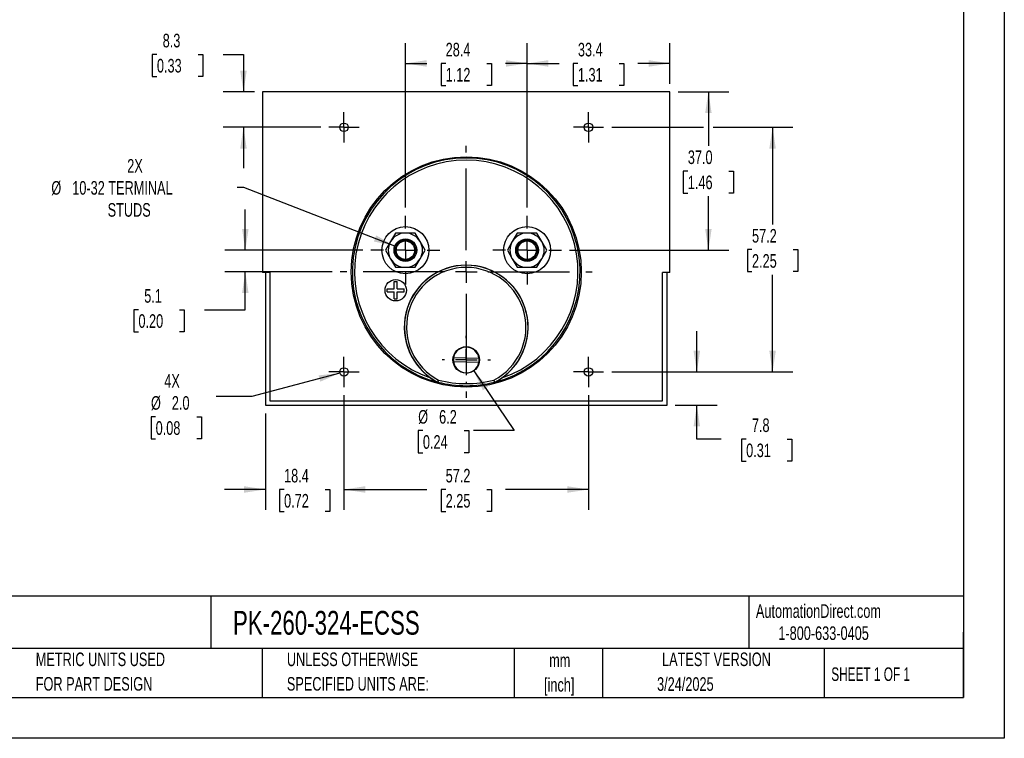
# Model space of a CAD drawing. Header units: millimetres. Extents: x 0 to 419, y 0 to 324.
# Tile 2 of 3: x 189 to 419, y 0 to 168. Entities that reach past the tile are written whole.
import ezdxf

# ---------------------------------------------------------------- set-up
doc = ezdxf.new("R2010")
doc.units = ezdxf.units.MM
doc.header["$LTSCALE"] = 1.5
doc.linetypes.add('CENTERX2', pattern=[20.32, 12.7, -2.54, 2.54, -2.54])
doc.layers.add('CENTER', color=40, linetype='CENTERX2')
doc.layers.add('DIMENSIONS', color=140, linetype='Continuous', lineweight=25)
doc.layers.add('TEXT', color=140, linetype='Continuous', lineweight=25)
doc.styles.add('SLDTEXTSTYLE0', font='TXT', dxfattribs={"width": 0.7})
doc.styles.add('SLDTEXTSTYLE1', font='TXT', dxfattribs={"width": 0.65})
doc.dimstyles.new('SLDDIMSTYLE0', dxfattribs={"dimtxt": 3.237012, "dimasz": 4.953, "dimexe": 0, "dimexo": 0.0625, "dimgap": 0.809253, "dimtad": 0, "dimtih": 1, "dimtoh": 1, "dimrnd": 1e-09, "dimzin": 12, "dimdsep": 46, "dimtxsty": 'SLDTEXTSTYLE0', "dimsah": 1, "dimcen": 0.09, "dimadec": 0, "dimazin": 3, "dimtfac": 1, "dimtofl": 0, "dimtmove": 0, "dimatfit": 3, "dimfxl": 0, "dimfrac": 2, "dimtolj": 1, "dimtzin": 12, "dimarcsym": 0})
doc.dimstyles.new('SLDDIMSTYLE1', dxfattribs={"dimtxt": 3.237012, "dimasz": 4.953, "dimexe": 0, "dimexo": 0.0625, "dimgap": 0.809253, "dimtad": 0, "dimtih": 1, "dimtoh": 1, "dimrnd": 1e-09, "dimzin": 12, "dimdsep": 46, "dimtxsty": 'SLDTEXTSTYLE0', "dimsah": 1, "dimcen": 0.09, "dimadec": 0, "dimazin": 3, "dimtfac": 1, "dimtmove": 0, "dimatfit": 0, "dimfxl": 0, "dimfrac": 2, "dimtolj": 1, "dimtzin": 12, "dimarcsym": 0})
doc.dimstyles.new('SLDDIMSTYLE2', dxfattribs={"dimtxt": 3.237012, "dimasz": 4.953, "dimexe": 0, "dimexo": 0.0625, "dimgap": 0.809253, "dimtad": 0, "dimtih": 1, "dimtoh": 1, "dimrnd": 1e-09, "dimzin": 12, "dimdsep": 46, "dimtxsty": 'SLDTEXTSTYLE0', "dimsah": 1, "dimcen": 0, "dimadec": 0, "dimazin": 3, "dimtfac": 1, "dimtofl": 0, "dimtmove": 0, "dimatfit": 3, "dimfxl": 0, "dimfrac": 2, "dimtolj": 1, "dimtzin": 12, "dimarcsym": 0})
doc.dimstyles.new('SLDDIMSTYLE3', dxfattribs={"dimtxt": 3.237012, "dimasz": 4.953, "dimexe": 0, "dimexo": 0.0625, "dimgap": 0.809253, "dimtad": 0, "dimtih": 1, "dimtoh": 1, "dimrnd": 1e-09, "dimzin": 4, "dimdsep": 46, "dimtxsty": 'SLDTEXTSTYLE0', "dimsah": 1, "dimcen": 0.09, "dimadec": 0, "dimazin": 1, "dimtfac": 1, "dimtofl": 0, "dimtmove": 0, "dimatfit": 3, "dimfxl": 0, "dimfrac": 2, "dimtolj": 1, "dimtzin": 12, "dimarcsym": 0})
doc.dimstyles.new('SLDDIMSTYLE5', dxfattribs={"dimtxt": 3.237012, "dimasz": 4.953, "dimexe": 0, "dimexo": 0.0625, "dimgap": 0.809253, "dimtad": 0, "dimtih": 1, "dimtoh": 1, "dimrnd": 1e-09, "dimzin": 12, "dimdsep": 46, "dimtxsty": 'SLDTEXTSTYLE0', "dimsah": 1, "dimcen": 0, "dimadec": 0, "dimazin": 3, "dimtfac": 1, "dimtofl": 0, "dimtmove": 0, "dimatfit": 3, "dimfxl": 0, "dimfrac": 2, "dimtolj": 1, "dimtzin": 12, "dimarcsym": 0})
doc.dimstyles.new('SLDDIMSTYLE6', dxfattribs={"dimtxt": 3.237012, "dimasz": 4.953, "dimexe": 0, "dimexo": 0.0625, "dimgap": 0.809253, "dimtad": 0, "dimtih": 1, "dimtoh": 1, "dimrnd": 1e-09, "dimzin": 4, "dimdsep": 46, "dimtxsty": 'SLDTEXTSTYLE0', "dimsah": 1, "dimcen": 0, "dimadec": 0, "dimazin": 1, "dimtfac": 1, "dimtofl": 0, "dimtmove": 0, "dimatfit": 3, "dimfxl": 0, "dimfrac": 2, "dimtolj": 1, "dimtzin": 12, "dimarcsym": 0})

# ---------------------------------------------------------------- blocks, each defined once
blk = doc.blocks.new('SW_NOTE_0')
at = {"layer": 'TEXT', "color": 0, "linetype": 'CENTERX2', "lineweight": 18, "char_height": 2.775, "attachment_point": 1, "style": 'SLDTEXTSTYLE0'}
for s, insert in [('SIFAM TINSLEY CONTENDER PANEL METER, 3.5IN ANALOG DIAL DISPLAY, 0-1000A DC, VOLTAGE INPUT, SHUNT', (0, 3.58)), ('RATED, MOVING COIL, ROUND 4-HOLE MOUNT', (0, -1.45))]:
    blk.add_mtext(s, dxfattribs=dict(at, insert=insert))
blk = doc.blocks.new('SW_NOTE_0_1')
at = {"layer": 'TEXT', "color": 0, "linetype": 'CENTERX2', "lineweight": 18, "char_height": 3.175, "attachment_point": 2, "style": 'SLDTEXTSTYLE0'}
for s, insert in [('mm', (4.27, 4.09)), ('[inch]', (4.14, -1.64))]:
    blk.add_mtext(s, dxfattribs=dict(at, insert=insert))
blk = doc.blocks.new('SW_NOTE_0_2')
at = {"layer": 'TEXT', "color": 0, "linetype": 'CENTERX2', "lineweight": 18, "char_height": 3.175, "attachment_point": 1, "style": 'SLDTEXTSTYLE0'}
for s, insert in [('UNLESS OTHERWISE', (0, 4.09)), ('SPECIFIED UNITS ARE:', (0, -1.64))]:
    blk.add_mtext(s, dxfattribs=dict(at, insert=insert))
blk = doc.blocks.new('SW_NOTE_0_6')
at = {"layer": 'TEXT', "color": 0, "linetype": 'CENTERX2', "lineweight": 18, "char_height": 3.175, "attachment_point": 1, "style": 'SLDTEXTSTYLE0'}
for s, insert in [('METRIC UNITS USED', (0, 4.09)), ('FOR PART DESIGN', (0, -1.64))]:
    blk.add_mtext(s, dxfattribs=dict(at, insert=insert))
blk = doc.blocks.new('_D_14')
at = {"layer": 'DIMENSIONS'}
for p, q in [((264.76, 80.14), (264.76, 53.37)), ((246.38, 75.9), (246.38, 53.37)), ((246.38, 58.13), (236.86, 58.13)), ((250.76, 58.13), (249.68, 58.13)), ((249.68, 58.13), (249.68, 52.99)), ((260.38, 58.13), (261.47, 58.13)), ((261.47, 58.13), (261.47, 52.99)), ((264.76, 58.13), (274.29, 58.13)), ((249.68, 52.99), (250.76, 52.99)), ((261.47, 52.99), (260.38, 52.99))]:
    blk.add_line(p, q, dxfattribs=at)
for points in [[(246.38, 58.13), (241.43, 58.89), (241.43, 57.37)], [(264.76, 58.13), (269.72, 57.37), (269.72, 58.89)]]:
    blk.add_solid(points, dxfattribs=at)
at = {"layer": 'DIMENSIONS', "char_height": 3.175, "attachment_point": 1, "style": 'SLDTEXTSTYLE0'}
for s, insert in [('18.4', (250.76, 62.95)), ('0.72', (250.76, 57.08))]:
    blk.add_mtext(s, dxfattribs=dict(at, insert=insert))
blk = doc.blocks.new('_D_15')
at = {"layer": 'DIMENSIONS'}
for p, q in [((264.76, 80.14), (264.76, 53.37)), ((321.91, 80.14), (321.91, 53.37)), ((264.76, 58.13), (284.14, 58.13)), ((288.53, 58.13), (287.44, 58.13)), ((287.44, 58.13), (287.44, 52.99)), ((298.15, 58.13), (299.24, 58.13)), ((299.24, 58.13), (299.24, 52.99)), ((321.91, 58.13), (302.53, 58.13)), ((287.44, 52.99), (288.53, 52.99)), ((299.24, 52.99), (298.15, 52.99))]:
    blk.add_line(p, q, dxfattribs=at)
for points in [[(264.76, 58.13), (269.72, 57.37), (269.72, 58.89)], [(321.91, 58.13), (316.96, 58.89), (316.96, 57.37)]]:
    blk.add_solid(points, dxfattribs=at)
at = {"layer": 'DIMENSIONS', "char_height": 3.175, "attachment_point": 1, "style": 'SLDTEXTSTYLE0'}
for s, insert in [('57.2', (288.53, 62.95)), ('2.25', (288.53, 57.08))]:
    blk.add_mtext(s, dxfattribs=dict(at, insert=insert))
blk = doc.blocks.new('_D_16')
at = {"layer": 'DIMENSIONS'}
for p, q in [((347.24, 85.59), (347.24, 95.11)), ((327.36, 85.59), (352, 85.59)), ((342.2, 77.8), (352, 77.8)), ((347.24, 69.91), (347.24, 77.8)), ((352.92, 69.91), (347.24, 69.91)), ((358.76, 69.91), (357.67, 69.91)), ((357.67, 69.91), (357.67, 64.77)), ((368.38, 69.91), (369.46, 69.91)), ((369.46, 69.91), (369.46, 64.77)), ((357.67, 64.77), (358.76, 64.77)), ((369.46, 64.77), (368.38, 64.77))]:
    blk.add_line(p, q, dxfattribs=at)
for points in [[(347.24, 85.59), (348, 90.54), (346.47, 90.54)], [(347.24, 77.8), (346.47, 72.85), (348, 72.85)]]:
    blk.add_solid(points, dxfattribs=at)
at = {"layer": 'DIMENSIONS', "char_height": 3.175, "attachment_point": 1, "style": 'SLDTEXTSTYLE0'}
for s, insert in [('7.8', (360.1, 74.73)), ('0.31', (358.76, 68.86))]:
    blk.add_mtext(s, dxfattribs=dict(at, insert=insert))
blk = doc.blocks.new('_D_17')
at = {"layer": 'DIMENSIONS'}
for p, q in [((279.11, 123.98), (279.11, 162.43)), ((307.56, 123.98), (307.56, 162.43)), ((279.11, 157.66), (284.14, 157.66)), ((288.53, 157.66), (287.44, 157.66)), ((287.44, 157.66), (287.44, 152.52)), ((298.15, 157.66), (299.24, 157.66)), ((299.24, 157.66), (299.24, 152.52)), ((307.56, 157.66), (302.53, 157.66)), ((287.44, 152.52), (288.53, 152.52)), ((299.24, 152.52), (298.15, 152.52))]:
    blk.add_line(p, q, dxfattribs=at)
for points in [[(279.11, 157.66), (284.07, 156.9), (284.07, 158.43)], [(307.56, 157.66), (302.61, 158.43), (302.61, 156.9)]]:
    blk.add_solid(points, dxfattribs=at)
at = {"layer": 'DIMENSIONS', "char_height": 3.175, "attachment_point": 1, "style": 'SLDTEXTSTYLE0'}
for s, insert in [('28.4', (288.53, 162.48)), ('1.12', (288.53, 156.61))]:
    blk.add_mtext(s, dxfattribs=dict(at, insert=insert))
blk = doc.blocks.new('_D_18')
at = {"layer": 'DIMENSIONS'}
for p, q in [((307.56, 123.98), (307.56, 162.43)), ((340.94, 152.91), (340.94, 162.43)), ((307.56, 157.66), (315.05, 157.66)), ((319.44, 157.66), (318.35, 157.66)), ((318.35, 157.66), (318.35, 152.52)), ((329.06, 157.66), (330.15, 157.66)), ((330.15, 157.66), (330.15, 152.52)), ((340.94, 157.66), (333.45, 157.66)), ((318.35, 152.52), (319.44, 152.52)), ((330.15, 152.52), (329.06, 152.52))]:
    blk.add_line(p, q, dxfattribs=at)
for points in [[(307.56, 157.66), (312.52, 156.9), (312.52, 158.43)], [(340.94, 157.66), (335.99, 158.43), (335.99, 156.9)]]:
    blk.add_solid(points, dxfattribs=at)
at = {"layer": 'DIMENSIONS', "char_height": 3.175, "attachment_point": 1, "style": 'SLDTEXTSTYLE0'}
for s, insert in [('33.4', (319.44, 162.48)), ('1.31', (319.44, 156.61))]:
    blk.add_mtext(s, dxfattribs=dict(at, insert=insert))
blk = doc.blocks.new('_D_19')
at = {"layer": 'DIMENSIONS'}
for p, q in [((221.04, 159.77), (219.96, 159.77)), ((219.96, 159.77), (219.96, 154.62)), ((230.66, 159.77), (231.75, 159.77)), ((231.75, 159.77), (231.75, 154.62)), ((236.5, 159.77), (241.27, 159.77)), ((241.27, 159.77), (241.27, 151.01)), ((219.96, 154.62), (221.04, 154.62)), ((231.75, 154.62), (230.66, 154.62)), ((243.83, 151.01), (236.51, 151.01)), ((259.32, 142.74), (236.51, 142.74)), ((241.27, 142.74), (241.27, 133.21))]:
    blk.add_line(p, q, dxfattribs=at)
for points in [[(241.27, 151.01), (242.03, 155.96), (240.51, 155.96)], [(241.27, 142.74), (240.51, 137.78), (242.03, 137.78)]]:
    blk.add_solid(points, dxfattribs=at)
at = {"layer": 'DIMENSIONS', "char_height": 3.175, "attachment_point": 1, "style": 'SLDTEXTSTYLE0'}
for s, insert in [('8.3', (222.39, 164.59)), ('0.33', (221.04, 158.72))]:
    blk.add_mtext(s, dxfattribs=dict(at, insert=insert))
blk = doc.blocks.new('_D_20')
at = {"layer": 'DIMENSIONS'}
for p, q in [((327.36, 142.74), (348.8, 142.74)), ((351.09, 142.74), (369.7, 142.74)), ((364.94, 142.74), (364.94, 120.03)), ((360.13, 114.16), (359.04, 114.16)), ((359.04, 114.16), (359.04, 109.02)), ((369.75, 114.16), (370.84, 114.16)), ((370.84, 114.16), (370.84, 109.02)), ((359.04, 109.02), (360.13, 109.02)), ((364.94, 85.59), (364.94, 108.29)), ((370.84, 109.02), (369.75, 109.02)), ((327.36, 85.59), (369.7, 85.59))]:
    blk.add_line(p, q, dxfattribs=at)
for points in [[(364.94, 142.74), (364.18, 137.78), (365.7, 137.78)], [(364.94, 85.59), (365.7, 90.54), (364.18, 90.54)]]:
    blk.add_solid(points, dxfattribs=at)
at = {"layer": 'DIMENSIONS', "char_height": 3.175, "attachment_point": 1, "style": 'SLDTEXTSTYLE0'}
for s, insert in [('57.2', (360.13, 118.98)), ('2.25', (360.13, 113.11))]:
    blk.add_mtext(s, dxfattribs=dict(at, insert=insert))
blk = doc.blocks.new('_D_21')
at = {"layer": 'DIMENSIONS'}
for p, q in [((342.84, 151.01), (354.71, 151.01)), ((349.94, 151.01), (349.94, 138.39)), ((345.13, 132.52), (344.05, 132.52)), ((344.05, 132.52), (344.05, 127.38)), ((354.75, 132.52), (355.84, 132.52)), ((355.84, 132.52), (355.84, 127.38)), ((344.05, 127.38), (345.13, 127.38)), ((349.94, 114.03), (349.94, 126.65)), ((355.84, 127.38), (354.75, 127.38)), ((317.51, 114.03), (354.71, 114.03))]:
    blk.add_line(p, q, dxfattribs=at)
for points in [[(349.94, 151.01), (349.18, 146.05), (350.7, 146.05)], [(349.94, 114.03), (350.7, 118.99), (349.18, 118.99)]]:
    blk.add_solid(points, dxfattribs=at)
at = {"layer": 'DIMENSIONS', "char_height": 3.175, "attachment_point": 1, "style": 'SLDTEXTSTYLE0'}
for s, insert in [('37.0', (345.13, 137.34)), ('1.46', (345.13, 131.47))]:
    blk.add_mtext(s, dxfattribs=dict(at, insert=insert))
blk = doc.blocks.new('_D_22')
at = {"layer": 'DIMENSIONS'}
for p, q in [((241.36, 128.66), (239.82, 128.66)), ((276.64, 114.99), (241.36, 128.66))]:
    blk.add_line(p, q, dxfattribs=at)
blk.add_solid([(276.64, 114.99), (272.3, 117.49), (271.75, 116.07)], dxfattribs=at)
at = {"layer": 'DIMENSIONS', "char_height": 3.175, "attachment_point": 1, "style": 'SLDTEXTSTYLE0'}
for s, insert in [('2X', (214.1, 135.32)), ('%%c', (196.36, 130.18)), ('10-32 TERMINAL', (201.25, 130.18)), ('STUDS', (209.52, 125.03))]:
    blk.add_mtext(s, dxfattribs=dict(at, insert=insert))
blk = doc.blocks.new('_D_23')
at = {"layer": 'DIMENSIONS'}
for p, q in [((263.8, 85.33), (243.25, 79.82)), ((243.25, 79.82), (234.92, 79.82)), ((220.74, 75.12), (219.66, 75.12)), ((219.66, 75.12), (219.66, 69.98)), ((230.36, 75.12), (231.45, 75.12)), ((231.45, 75.12), (231.45, 69.98)), ((219.66, 69.98), (220.74, 69.98)), ((231.45, 69.98), (230.36, 69.98))]:
    blk.add_line(p, q, dxfattribs=at)
blk.add_solid([(263.8, 85.33), (258.82, 84.78), (259.21, 83.31)], dxfattribs=at)
at = {"layer": 'DIMENSIONS', "char_height": 3.175, "attachment_point": 1, "style": 'SLDTEXTSTYLE0'}
for s, insert in [('4X', (222.76, 85.08)), ('%%c', (219.65, 79.94)), ('2.0', (224.53, 79.94)), ('0.08', (220.74, 74.07))]:
    blk.add_mtext(s, dxfattribs=dict(at, insert=insert))
blk = doc.blocks.new('_D_24')
at = {"layer": 'DIMENSIONS'}
for p, q in [((295.08, 85.82), (304.53, 71.88)), ((283.21, 71.88), (282.12, 71.88)), ((282.12, 71.88), (282.12, 66.73)), ((292.83, 71.88), (293.92, 71.88)), ((293.92, 71.88), (293.92, 66.73)), ((304.53, 71.88), (295, 71.88)), ((282.12, 66.73), (283.21, 66.73)), ((293.92, 66.73), (292.83, 66.73))]:
    blk.add_line(p, q, dxfattribs=at)
blk.add_solid([(295.08, 85.82), (297.23, 81.29), (298.49, 82.15)], dxfattribs=at)
at = {"layer": 'DIMENSIONS', "char_height": 3.175, "attachment_point": 1, "style": 'SLDTEXTSTYLE0'}
for s, insert in [('%%c', (282.11, 76.69)), ('6.2', (287, 76.69)), ('0.24', (283.21, 70.82))]:
    blk.add_mtext(s, dxfattribs=dict(at, insert=insert))
blk = doc.blocks.new('_D_25')
at = {"layer": 'DIMENSIONS'}
for p, q in [((241.7, 114.03), (241.7, 123.56)), ((269.17, 114.03), (236.94, 114.03)), ((262, 108.95), (236.94, 108.95)), ((241.7, 100.12), (241.7, 108.95)), ((216.72, 100.12), (215.63, 100.12)), ((215.63, 100.12), (215.63, 94.97)), ((226.34, 100.12), (227.43, 100.12)), ((227.43, 100.12), (227.43, 94.97)), ((232.17, 100.12), (241.7, 100.12)), ((215.63, 94.97), (216.72, 94.97)), ((227.43, 94.97), (226.34, 94.97))]:
    blk.add_line(p, q, dxfattribs=at)
for points in [[(241.7, 114.03), (242.46, 118.99), (240.94, 118.99)], [(241.7, 108.95), (240.94, 104), (242.46, 104)]]:
    blk.add_solid(points, dxfattribs=at)
at = {"layer": 'DIMENSIONS', "char_height": 3.175, "attachment_point": 1, "style": 'SLDTEXTSTYLE0'}
for s, insert in [('5.1', (218.07, 104.94)), ('0.20', (216.72, 99.07))]:
    blk.add_mtext(s, dxfattribs=dict(at, insert=insert))
blk = doc.blocks.new('SW_CENTERMARKSYMBOL_1')
at = {"layer": 'CENTER', "color": 0}
for p, q in [((0, 5.08), (0, 8.04)), ((0, 0), (0, 2.54)), ((-5.08, 0), (-8.04, 0)), ((0, 0), (-2.54, 0)), ((0, 0), (0, -2.54)), ((0, 0), (2.54, 0)), ((5.08, 0), (8.04, 0)), ((0, -5.08), (0, -8.04))]:
    blk.add_line(p, q, dxfattribs=at)
blk = doc.blocks.new('SW_CENTERMARKSYMBOL_2')
at = {"layer": 'CENTER', "color": 0}
for p, q in [((0, 5.08), (0, 8.04)), ((0, 0), (0, 2.54)), ((-5.08, 0), (-8.04, 0)), ((0, 0), (-2.54, 0)), ((0, 0), (0, -2.54)), ((0, 0), (2.54, 0)), ((5.08, 0), (8.04, 0)), ((0, -5.08), (0, -8.04))]:
    blk.add_line(p, q, dxfattribs=at)
blk = doc.blocks.new('SW_CENTERMARKSYMBOL_3')
at = {"layer": 'CENTER', "color": 0}
for p, q in [((0, 2.54), (0, 3.54)), ((0, 0), (0, 2.54)), ((-2.54, 0), (-3.54, 0)), ((0, 0), (-2.54, 0)), ((0, 0), (0, -2.54)), ((0, 0), (2.54, 0)), ((2.54, 0), (3.54, 0)), ((0, -2.54), (0, -3.54))]:
    blk.add_line(p, q, dxfattribs=at)
blk = doc.blocks.new('SW_CENTERMARKSYMBOL_4')
at = {"layer": 'CENTER', "color": 0}
for p, q in [((0, 2.54), (0, 3.54)), ((0, 0), (0, 2.54)), ((-2.54, 0), (-3.54, 0)), ((0, 0), (-2.54, 0)), ((0, 0), (0, -2.54)), ((0, 0), (2.54, 0)), ((2.54, 0), (3.54, 0)), ((0, -2.54), (0, -3.54))]:
    blk.add_line(p, q, dxfattribs=at)
blk = doc.blocks.new('SW_CENTERMARKSYMBOL_5')
at = {"layer": 'CENTER', "color": 0}
for p, q in [((0, 2.54), (0, 3.54)), ((0, 0), (0, 2.54)), ((-2.54, 0), (-3.54, 0)), ((0, 0), (-2.54, 0)), ((0, 0), (0, -2.54)), ((0, 0), (2.54, 0)), ((2.54, 0), (3.54, 0)), ((0, -2.54), (0, -3.54))]:
    blk.add_line(p, q, dxfattribs=at)
blk = doc.blocks.new('SW_CENTERMARKSYMBOL_6')
at = {"layer": 'CENTER', "color": 0}
for p, q in [((0, 2.54), (0, 3.54)), ((0, 0), (0, 2.54)), ((-2.54, 0), (-3.54, 0)), ((0, 0), (-2.54, 0)), ((0, 0), (0, -2.54)), ((0, 0), (2.54, 0)), ((2.54, 0), (3.54, 0)), ((0, -2.54), (0, -3.54))]:
    blk.add_line(p, q, dxfattribs=at)
blk = doc.blocks.new('SW_CENTERMARKSYMBOL_7')
at = {"layer": 'CENTER', "color": 0}
for p, q in [((0, 5.08), (0, 29.44)), ((0, 0), (0, 2.54)), ((-5.08, 0), (-29.44, 0)), ((0, 0), (-2.54, 0)), ((0, 0), (0, -2.54)), ((0, 0), (2.54, 0)), ((5.08, 0), (29.44, 0)), ((0, -5.08), (0, -29.44))]:
    blk.add_line(p, q, dxfattribs=at)
blk = doc.blocks.new('SW_CENTERMARKSYMBOL_8')
at = {"layer": 'CENTER', "color": 0}
for p, q in [((0, 5.08), (0, 5.64)), ((0, 0), (0, 2.54)), ((-5.08, 0), (-5.64, 0)), ((0, 0), (-2.54, 0)), ((0, 0), (0, -2.54)), ((0, 0), (2.54, 0)), ((5.08, 0), (5.64, 0)), ((0, -5.08), (0, -5.64))]:
    blk.add_line(p, q, dxfattribs=at)

msp = doc.modelspace()

# ---------------------------------------------------------------- linework, layer by layer
at = {"color": 7, "linetype": 'Continuous'}
for p, q in [((419.104, 323.854), (419.104, 0.004)), ((419.104, 0.004), (0.004, 0.004))]:
    msp.add_line(p, q, dxfattribs=at)
for p, q in [((245.739, 151.005), (245.739, 108.805)), ((340.939, 151.005), (245.739, 151.005)), ((340.939, 108.805), (340.939, 151.005)), ((276.805, 118.034), (275.65, 116.034)), ((279.115, 118.034), (276.805, 118.034)), ((281.424, 118.034), (279.115, 118.034)), ((282.579, 116.034), (281.424, 118.034)), ((305.253, 118.034), (304.098, 116.034)), ((307.563, 118.034), (305.253, 118.034)), ((309.872, 118.034), (307.563, 118.034)), ((311.027, 116.034), (309.872, 118.034)), ((275.65, 116.034), (274.496, 114.034)), ((283.733, 114.034), (282.579, 116.034)), ((304.098, 116.034), (302.944, 114.034)), ((312.181, 114.034), (311.027, 116.034)), ((274.496, 114.034), (275.65, 112.034)), ((282.579, 112.034), (283.733, 114.034)), ((302.944, 114.034), (304.098, 112.034)), ((311.027, 112.034), (312.181, 114.034)), ((275.65, 112.034), (276.805, 110.034)), ((281.424, 110.034), (282.579, 112.034)), ((304.098, 112.034), (305.253, 110.034)), ((309.872, 110.034), (311.027, 112.034)), ((247.439, 108.805), (245.739, 108.805)), ((246.384, 108.805), (246.384, 77.801)), ((247.439, 108.805), (247.439, 78.805)), ((276.805, 110.034), (279.115, 110.034)), ((279.115, 110.034), (281.424, 110.034)), ((305.253, 110.034), (307.563, 110.034)), ((307.563, 110.034), (309.872, 110.034)), ((340.939, 108.805), (339.239, 108.805)), ((339.239, 78.805), (339.239, 108.805)), ((340.293, 77.801), (340.293, 108.805)), ((276.515, 105.034), (276.515, 106.684)), ((276.515, 106.684), (277.215, 106.684)), ((277.215, 105.034), (277.215, 106.684)), ((274.865, 104.334), (274.865, 105.034)), ((274.865, 105.034), (276.515, 105.034)), ((274.865, 104.334), (276.515, 104.334)), ((276.515, 102.684), (276.515, 104.334)), ((277.215, 105.034), (278.865, 105.034)), ((277.215, 104.334), (278.865, 104.334)), ((277.215, 102.684), (277.215, 104.334)), ((278.865, 104.334), (278.865, 105.034)), ((276.515, 102.684), (277.215, 102.684)), ((296.283, 87.808), (290.369, 87.961)), ((290.394, 88.96), (296.309, 88.808)), ((286.653, 83.236), (286.641, 83.204)), ((286.641, 83.204), (286.694, 83.183)), ((286.706, 83.216), (286.694, 83.183)), ((299.984, 83.183), (299.971, 83.216)), ((299.984, 83.183), (300.036, 83.204)), ((300.036, 83.204), (300.024, 83.236)), ((247.439, 78.805), (339.239, 78.805)), ((246.384, 77.801), (340.293, 77.801))]:
    msp.add_line(p, q)
for centre, radius in [((264.764, 142.736), 1), ((321.914, 142.736), 1), ((293.339, 108.954), 26.898), ((279.115, 114.034), 5.5), ((307.563, 114.034), 5.5), ((279.115, 114.034), 2.65), ((279.115, 114.034), 2.4), ((279.115, 114.034), 2.15), ((307.563, 114.034), 2.65), ((307.563, 114.034), 2.4), ((307.563, 114.034), 2.15), ((276.865, 104.684), 2.5), ((293.339, 88.384), 3.1), ((264.764, 85.586), 1), ((321.914, 85.586), 1)]:
    msp.add_circle(centre, radius)
for centre, radius, start, end in [((293.339, 108.954), 26.614, 284.45849, 255.54151), ((293.339, 108.954), 26.114, 288.62009, 251.37991), ((279.115, 114.034), 4, 90, 150), ((279.115, 114.034), 4, 30, 90), ((307.563, 114.034), 4, 90, 150), ((307.563, 114.034), 4, 30, 90), ((279.115, 114.034), 4, 150, 210), ((279.115, 114.034), 4, 330, 30), ((307.563, 114.034), 4, 150, 210), ((307.563, 114.034), 4, 330, 30), ((279.115, 114.034), 4, 210, 270), ((293.339, 96.052), 14.486, 305.14162, 234.85838), ((293.339, 96.052), 14.455, 297.54874, 242.45126), ((279.115, 114.034), 4, 270, 330), ((307.563, 114.034), 4, 210, 270), ((307.563, 114.034), 4, 270, 330), ((293.339, 96.052), 13.955, 297.66635, 242.33365), ((293.339, 88.384), 3, 8.11511, 168.92697), ((293.339, 88.384), 3, 168.92697, 188.11511), ((293.339, 88.384), 3, 188.11511, 348.92697), ((293.339, 88.384), 3, 348.92697, 8.11511), ((293.841, 96.821), 15.403, 234.9769, 242.13272), ((327.292, 65.188), 44.466, 155.40743, 156.05277), ((286.769, 83.458), 0.25, 242.45176, 255.54975), ((236, 99.702), 53.319, 341.98873, 342.52691), ((293.339, 108.954), 26.579, 255.55022, 284.44978), ((293.339, 108.941), 26.067, 255.60627, 284.39373), ((350.677, 99.702), 53.319, 197.47309, 198.01127), ((259.386, 65.188), 44.466, 23.94723, 24.59257), ((299.909, 83.458), 0.25, 284.45028, 297.54819), ((292.789, 96.899), 15.495, 297.8885, 305.00188)]:
    msp.add_arc(centre, radius, start, end)
at = {"layer": 'TEXT'}
for p, q in [((409.575, 314.325), (409.575, 9.525)), ((409.575, 33.189), (9.525, 33.189)), ((233.638, 33.189), (233.638, 20.955)), ((359.363, 33.189), (359.363, 20.955)), ((409.575, 9.525), (409.575, 24.765)), ((409.575, 20.955), (9.525, 20.955)), ((245.67, 20.955), (245.67, 9.525)), ((304.536, 20.955), (304.536, 9.525)), ((325.218, 20.955), (325.218, 9.525)), ((377.023, 20.955), (377.023, 9.525)), ((9.525, 9.525), (409.575, 9.525))]:
    msp.add_line(p, q, dxfattribs=at)

# ---------------------------------------------------------------- block references
at = {"layer": 'CENTER'}
for name, p in [('SW_CENTERMARKSYMBOL_3', (264.764, 142.736)), ('SW_CENTERMARKSYMBOL_4', (321.914, 142.736)), ('SW_CENTERMARKSYMBOL_7', (293.339, 108.954)), ('SW_CENTERMARKSYMBOL_1', (279.115, 114.034)), ('SW_CENTERMARKSYMBOL_2', (307.563, 114.034)), ('SW_CENTERMARKSYMBOL_8', (293.339, 88.384)), ('SW_CENTERMARKSYMBOL_6', (264.764, 85.586)), ('SW_CENTERMARKSYMBOL_5', (321.914, 85.586))]:
    msp.add_blockref(name, p, dxfattribs=at)
at = {"layer": 'TEXT', "linetype": 'CENTERX2', "lineweight": 18}
for name, p in [('SW_NOTE_0', (11.42, 27.217)), ('SW_NOTE_0_6', (192.718, 15.953)), ('SW_NOTE_0_2', (251.412, 15.953)), ('SW_NOTE_0_1', (310.929, 15.729))]:
    msp.add_blockref(name, p, dxfattribs=at)

# ---------------------------------------------------------------- texts
for s, insert, char_height, attachment_point, style in [('AutomationDirect.com', (361.042, 31.315), 3.175, 1, 'SLDTEXTSTYLE0'), ('PK-260-324-ECSS', (238.812, 29.764), 5.55625, 1, 'SLDTEXTSTYLE0'), ('1-800-633-0405', (366.287, 26.156), 3.175, 1, 'SLDTEXTSTYLE0'), ('LATEST VERSION', (351.828, 20.046), 3.175, 2, 'SLDTEXTSTYLE0'), ('SHEET 1 OF 1', (378.662, 16.577), 3.175, 1, 'SLDTEXTSTYLE1'), ('3/24/2025', (344.552, 14.267), 3.175, 2, 'SLDTEXTSTYLE0')]:
    msp.add_mtext(s, dxfattribs=dict(at, insert=insert, char_height=char_height, attachment_point=attachment_point, style=style))

# ---------------------------------------------------------------- dimensions: what is measured, and where the dimension line sits
at = {"layer": 'DIMENSIONS'}
for base, p1, p2, dimstyle, picture, middle in [((241.269, 151.005), (261.224, 142.736), (245.739, 151.005), 'SLDDIMSTYLE1', '_D_19', (241.269, 159.768)), ((349.943, 151.005), (315.603, 114.034), (340.939, 151.005), 'SLDDIMSTYLE3', '_D_21', (349.943, 132.52)), ((364.939, 85.586), (325.454, 142.736), (325.454, 85.586), 'SLDDIMSTYLE0', '_D_20', (364.939, 114.161)), ((241.7, 114.034), (263.901, 108.954), (271.075, 114.034), 'SLDDIMSTYLE1', '_D_25', (241.7, 100.119)), ((347.2359, 77.8005), (325.4536, 85.5862), (340.2933, 77.8005), 'SLDDIMSTYLE1', '_D_16', (347.2359, 69.9099))]:
    dim = msp.add_linear_dim(base=base, p1=p1, p2=p2, angle=90, dimstyle=dimstyle, dxfattribs=at)
    dim.commit()
    dim.dimension.update_dxf_attribs({"geometry": picture, "text_midpoint": middle, "dimtype": 160})
for base, p1, p2, dimstyle, picture, middle in [((307.563, 157.664), (279.115, 122.074), (307.563, 122.074), 'SLDDIMSTYLE0', '_D_17', (293.339, 157.664)), ((340.939, 157.664), (307.563, 122.074), (340.939, 151.005), 'SLDDIMSTYLE0', '_D_18', (324.251, 157.664)), ((246.384, 58.132), (264.764, 82.046), (246.384, 77.801), 'SLDDIMSTYLE1', '_D_14', (255.574, 58.132)), ((321.914, 58.132), (264.764, 82.046), (321.914, 82.046), 'SLDDIMSTYLE0', '_D_15', (293.339, 58.132))]:
    dim = msp.add_linear_dim(base=base, p1=p1, p2=p2, dimstyle=dimstyle, dxfattribs=at)
    dim.commit()
    dim.dimension.update_dxf_attribs({"geometry": picture, "text_midpoint": middle, "dimtype": 160})
dim = msp.add_diameter_dim_2p(p1=(281.586, 113.077), p2=(276.643, 114.991), text='2X\\P%%c10-32 TERMINAL\\PSTUDS', dimstyle='SLDDIMSTYLE5', override={"dimpost": '<>'}, dxfattribs=at)
dim.commit()
dim.dimension.update_dxf_attribs({"geometry": '_D_22', "text_midpoint": (216.896, 128.657), "dimtype": 163})
dim = msp.add_diameter_dim_2p(p1=(291.599, 90.95), p2=(295.078, 85.818), dimstyle='SLDDIMSTYLE2', dxfattribs=at)
dim.commit()
dim.dimension.update_dxf_attribs({"geometry": '_D_24', "text_midpoint": (288.02, 71.875), "dimtype": 163})
dim = msp.add_diameter_dim_2p(p1=(265.73, 85.845), p2=(263.798, 85.327), text='4X\\P<>', dimstyle='SLDDIMSTYLE6', dxfattribs=at)
dim.commit()
dim.dimension.update_dxf_attribs({"geometry": '_D_23', "text_midpoint": (225.554, 77.694), "dimtype": 163})

doc.saveas('drawing.dxf')
